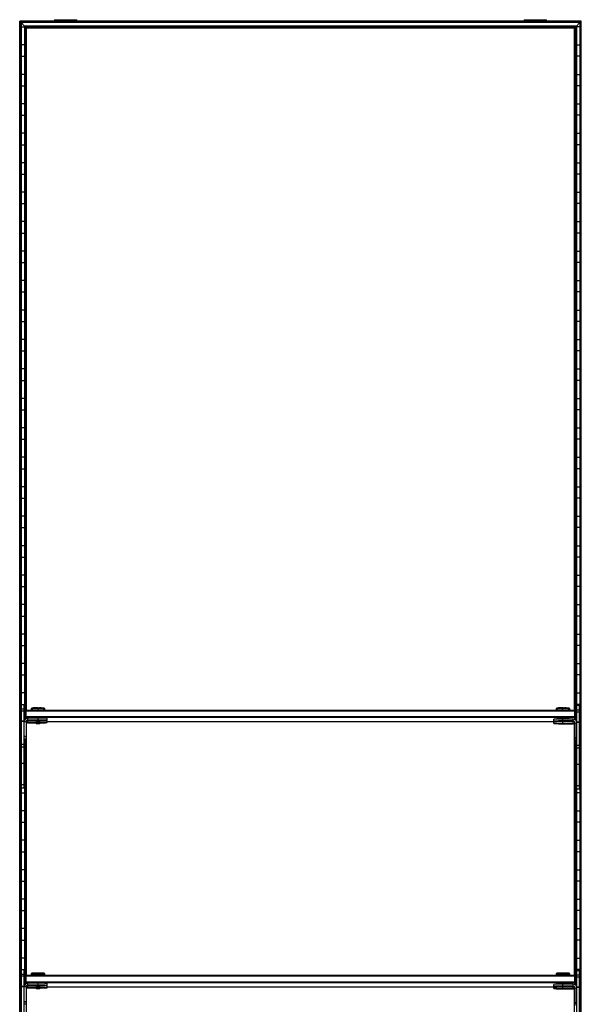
# Model space of a CAD drawing. Header units: millimetres. Extents: x -305 to 305, y -1202 to 1202.
# Tile 3 of 3: x -305 to 305, y 132 to 1202. Entities that reach past the tile are written whole.
import ezdxf

# ---------------------------------------------------------------- set-up
doc = ezdxf.new("R2010")
doc.units = ezdxf.units.MM

msp = doc.modelspace()

# ---------------------------------------------------------------- linework, layer by layer
at = {"color": 7, "linetype": 'Continuous', "lineweight": 25}
for p, q in [((-304.9, -1200), (-304.9, 1200)), ((304.9, 1200), (-304.9, 1200)), ((-304.5, 1199.6), (-304.5, -1199.7)), ((-303.7, 1198.8), (-304.5, 1199.6)), ((304.5, 1199.6), (-304.5, 1199.6)), ((-303.7, 1198.8), (-303.7, -1198.8)), ((303.7, 1198.8), (-303.7, 1198.8)), ((-303.4, 1198.5), (-303.4, -1198.5)), ((-299.6, 1194.7), (-303.4, 1198.5)), ((303.4, 1198.5), (-303.4, 1198.5)), ((-267, 1201.6), (-267, 1200)), ((-267, 1201.6), (-242.8, 1201.6)), ((-254.9, 1200), (-254.9, 1201.6)), ((-242.8, 1200), (-242.8, 1201.6)), ((242.8, 1201.6), (242.8, 1200)), ((242.8, 1201.6), (267, 1201.6)), ((254.9, 1200), (254.9, 1201.6)), ((267, 1200), (267, 1201.6)), ((299.6, 1194.7), (303.4, 1198.5)), ((303.4, 1198.5), (303.4, -1198.5)), ((303.7, 1198.8), (304.5, 1199.6)), ((303.7, -1198.8), (303.7, 1198.8)), ((304.5, 1199.6), (304.5, -1199.7)), ((304.9, -1200), (304.9, 1200)), ((-303.4, 1193.8), (-299.6, 1193.8)), ((-299.6, 1194.7), (-299.6, 440.5)), ((299.6, 1194.7), (-299.6, 1194.7)), ((-298.5, 1193.6), (-299.3, 1194.4)), ((299.3, 1194.4), (-299.3, 1194.4)), ((-299.3, 441.1), (-299.3, 1194.4)), ((298.5, 1193.6), (-298.5, 1193.6)), ((-298.5, 1193.6), (-298.5, 451)), ((-298.1, 451.3), (-298.1, 1193.2)), ((-297.4, 1192.5), (-298.1, 1193.2)), ((298.1, 1193.2), (-298.1, 1193.2)), ((-297.4, 451.5), (-297.4, 1192.5)), ((297.4, 1192.5), (-297.4, 1192.5)), ((297.4, 1192.5), (298.1, 1193.2)), ((297.4, 451.5), (297.4, 1192.5)), ((298.1, 451.3), (298.1, 1193.2)), ((298.5, 1193.6), (299.3, 1194.4)), ((298.5, 1193.6), (298.5, 451)), ((299.3, 440.1), (299.3, 1194.4)), ((299.6, 1194.7), (299.6, 439.5)), ((303.4, 1193.8), (299.6, 1193.8)), ((-299.6, 1174.2), (-303.4, 1174.2)), ((299.6, 1174.2), (303.4, 1174.2)), ((-303.4, 1161.8), (-299.6, 1161.8)), ((303.4, 1161.8), (299.6, 1161.8)), ((-299.6, 1142.2), (-303.4, 1142.2)), ((299.6, 1142.2), (303.4, 1142.2)), ((-303.4, 1129.8), (-299.6, 1129.8)), ((303.4, 1129.8), (299.6, 1129.8)), ((-299.6, 1110.2), (-303.4, 1110.2)), ((299.6, 1110.2), (303.4, 1110.2)), ((-303.4, 1097.8), (-299.6, 1097.8)), ((303.4, 1097.8), (299.6, 1097.8)), ((-299.6, 1078.2), (-303.4, 1078.2)), ((299.6, 1078.2), (303.4, 1078.2)), ((-303.4, 1065.8), (-299.6, 1065.8)), ((303.4, 1065.8), (299.6, 1065.8)), ((-299.6, 1046.2), (-303.4, 1046.2)), ((299.6, 1046.2), (303.4, 1046.2)), ((-303.4, 1033.8), (-299.6, 1033.8)), ((303.4, 1033.8), (299.6, 1033.8)), ((-299.6, 1014.2), (-303.4, 1014.2)), ((299.6, 1014.2), (303.4, 1014.2)), ((-303.4, 1001.8), (-299.6, 1001.8)), ((303.4, 1001.8), (299.6, 1001.8)), ((-299.6, 982.2), (-303.4, 982.2)), ((299.6, 982.2), (303.4, 982.2)), ((-303.4, 969.8), (-299.6, 969.8)), ((303.4, 969.8), (299.6, 969.8)), ((-299.6, 950.2), (-303.4, 950.2)), ((299.6, 950.2), (303.4, 950.2)), ((-303.4, 937.8), (-299.6, 937.8)), ((303.4, 937.8), (299.6, 937.8)), ((-299.6, 918.2), (-303.4, 918.2)), ((299.6, 918.2), (303.4, 918.2)), ((-303.4, 905.8), (-299.6, 905.8)), ((303.4, 905.8), (299.6, 905.8)), ((-299.6, 886.2), (-303.4, 886.2)), ((299.6, 886.2), (303.4, 886.2)), ((-303.4, 873.8), (-299.6, 873.8)), ((303.4, 873.8), (299.6, 873.8)), ((-299.6, 854.2), (-303.4, 854.2)), ((299.6, 854.2), (303.4, 854.2)), ((-303.4, 841.8), (-299.6, 841.8)), ((303.4, 841.8), (299.6, 841.8)), ((-299.6, 822.2), (-303.4, 822.2)), ((299.6, 822.2), (303.4, 822.2)), ((-303.4, 809.8), (-299.6, 809.8)), ((303.4, 809.8), (299.6, 809.8)), ((-299.6, 790.2), (-303.4, 790.2)), ((299.6, 790.2), (303.4, 790.2)), ((-303.4, 777.8), (-299.6, 777.8)), ((303.4, 777.8), (299.6, 777.8)), ((-299.6, 758.2), (-303.4, 758.2)), ((299.6, 758.2), (303.4, 758.2)), ((-303.4, 745.8), (-299.6, 745.8)), ((303.4, 745.8), (299.6, 745.8)), ((-299.6, 726.2), (-303.4, 726.2)), ((299.6, 726.2), (303.4, 726.2)), ((-303.4, 713.8), (-299.6, 713.8)), ((303.4, 713.8), (299.6, 713.8)), ((-299.6, 694.2), (-303.4, 694.2)), ((299.6, 694.2), (303.4, 694.2)), ((-303.4, 681.8), (-299.6, 681.8)), ((303.4, 681.8), (299.6, 681.8)), ((-299.6, 662.2), (-303.4, 662.2)), ((299.6, 662.2), (303.4, 662.2)), ((-303.4, 649.8), (-299.6, 649.8)), ((303.4, 649.8), (299.6, 649.8)), ((-299.6, 630.2), (-303.4, 630.2)), ((299.6, 630.2), (303.4, 630.2)), ((-303.4, 617.8), (-299.6, 617.8)), ((303.4, 617.8), (299.6, 617.8)), ((-299.6, 598.2), (-303.4, 598.2)), ((299.6, 598.2), (303.4, 598.2)), ((-303.4, 585.8), (-299.6, 585.8)), ((303.4, 585.8), (299.6, 585.8)), ((-299.6, 566.2), (-303.4, 566.2)), ((299.6, 566.2), (303.4, 566.2)), ((-303.4, 553.8), (-299.6, 553.8)), ((303.4, 553.8), (299.6, 553.8)), ((-299.6, 534.2), (-303.4, 534.2)), ((299.6, 534.2), (303.4, 534.2)), ((-303.4, 521.8), (-299.6, 521.8)), ((303.4, 521.8), (299.6, 521.8)), ((-299.6, 502.2), (-303.4, 502.2)), ((299.6, 502.2), (303.4, 502.2)), ((-303.4, 489.8), (-299.6, 489.8)), ((303.4, 489.8), (299.6, 489.8)), ((-299.6, 470.2), (-303.4, 470.2)), ((299.6, 470.2), (303.4, 470.2)), ((-303.4, 457.8), (-299.6, 457.8)), ((-303, 366.8), (-303, 457.8)), ((-303, 457.8), (-300, 457.8)), ((-300, 452.5), (-303, 452.5)), ((-300, 450.5), (-303, 450.5)), ((-300, 366.8), (-300, 457.8)), ((-299, 450.5), (-298, 451.5)), ((-299, 450.5), (-299, 441.4)), ((-299, 450.5), (-298, 450.5)), ((-298, 442.2), (-298, 451.5)), ((-298, 451.5), (298, 451.5)), ((298, 450.5), (-298, 450.5)), ((-291.7, 453.8), (-292.5, 453.1)), ((-292.5, 453.1), (-292.5, 451.6)), ((-291.8, 451.6), (-291.8, 451.5)), ((-285, 451.7), (-285, 453.9)), ((-285, 451.7), (-285, 451.5)), ((-277.5, 453.1), (-278.3, 453.8)), ((-278.2, 451.5), (-278.2, 451.6)), ((-277.5, 451.6), (-277.5, 453.1)), ((278.3, 453.8), (277.5, 453.1)), ((277.5, 453.1), (277.5, 451.6)), ((278.2, 451.6), (278.2, 451.5)), ((285, 451.7), (285, 453.9)), ((285, 451.7), (285, 451.5)), ((292.5, 453.1), (291.7, 453.8)), ((291.8, 451.5), (291.8, 451.6)), ((292.5, 451.6), (292.5, 453.1)), ((298, 441.2), (298, 451.5)), ((299, 450.5), (298, 451.5)), ((299, 450.5), (298, 450.5)), ((299, 450.5), (299, 440.4)), ((303.4, 457.8), (299.6, 457.8)), ((300, 365.8), (300, 456.8)), ((300, 456.8), (303, 456.8)), ((303, 451.5), (300, 451.5)), ((303, 449.5), (300, 449.5)), ((303, 365.8), (303, 456.8)), ((-300, 439.5), (-303, 439.5)), ((-300, 439.1), (-303, 439.1)), ((-298, 438.8), (-300, 438.8)), ((-298, 444.5), (-299, 444.5)), ((-298, 443.5), (-299, 444.5)), ((-298, 444.5), (298, 444.5)), ((298, 443.5), (-298, 443.5)), ((-298, 438.8), (-298, 419.8)), ((-296, 440.4), (-296, 442.8)), ((-285, 442.8), (-296, 442.8)), ((-285, 440.8), (-296, 440.8)), ((-296, 440.4), (-287.5, 440.4)), ((-296, 437.8), (-296, 440.2)), ((-287.5, 440.2), (-296, 440.2)), ((-287.5, 440.6), (-287.5, 440.1)), ((-287.5, 440.1), (-287, 439.6)), ((-285, 440.8), (-285, 442.8)), ((-285, 439.6), (-285, 440.7)), ((-285, 438.2), (-285, 439.6)), ((-283, 439.6), (-282.5, 440.1)), ((-282.5, 440.1), (-282.5, 440.6)), ((-275, 440.6), (-275, 442.6)), ((-275, 438), (-275, 440)), ((-275, 439.1), (278.2, 439.1)), ((275, 439.6), (275, 441.6)), ((275, 437), (275, 439)), ((278.2, 442.6), (278.2, 441.7)), ((278.2, 439.5), (278.2, 439.1)), ((283, 439.6), (283, 439.6)), ((285, 439.8), (285, 442.7)), ((296, 441.8), (285, 441.8)), ((296, 439.8), (285, 439.8)), ((285, 439.6), (285, 439.6)), ((285, 439.6), (285, 439.6)), ((285, 439.4), (296, 439.4)), ((285, 437.2), (285, 439.4)), ((296, 439.2), (285, 439.2)), ((287, 439.6), (287, 439.6)), ((291.8, 441.8), (291.8, 442.6)), ((291.8, 439.2), (291.8, 439.4)), ((296, 439.4), (296, 441.8)), ((296, 436.8), (296, 439.2)), ((296.5, 439.1), (297.1, 439.1)), ((298, 444.5), (299, 444.5)), ((298, 443.5), (299, 444.5)), ((-303, 438.2), (-303.4, 438.2)), ((-297.4, 163.5), (-297.4, 437.2)), ((-285, 438.2), (-296, 438.2)), ((-296, 437.8), (-287.5, 437.8)), ((-287.5, 438), (-287.5, 437.5)), ((-287.5, 437.5), (-287, 437)), ((-285, 437), (-285, 438)), ((-283, 437), (-282.5, 437.5)), ((-282.5, 437.5), (-282.5, 438)), ((283, 437), (283, 437)), ((296, 437.2), (285, 437.2)), ((285, 437), (285, 437)), ((285, 437), (285, 437)), ((285, 436.8), (296, 436.8)), ((287, 437), (287, 437)), ((297.4, 163.5), (297.4, 436.2)), ((298, 437.8), (298, 418.8)), ((298, 437.8), (300, 437.8)), ((303, 438.5), (300, 438.5)), ((300, 438.2), (300, 438.2)), ((303, 438.1), (300, 438.1)), ((303, 438.2), (303.4, 438.2)), ((-303.4, 425.8), (-303, 425.8)), ((-298, 422.8), (-300, 422.8)), ((-298, 422.4), (-300, 422.4)), ((-298, 420.2), (-300, 420.2)), ((-298, 419.8), (-300, 419.8)), ((-299.6, 419.8), (-299.6, 152.5)), ((-299.3, 153.1), (-299.3, 419.8)), ((-298.5, 419.8), (-298.5, 163)), ((-298.1, 163.3), (-298.1, 419.8)), ((298, 421.8), (300, 421.8)), ((298, 421.4), (300, 421.4)), ((298, 419.2), (300, 419.2)), ((298, 418.8), (300, 418.8)), ((298.1, 163.3), (298.1, 418.8)), ((298.5, 418.8), (298.5, 163)), ((299.3, 152.1), (299.3, 418.8)), ((299.6, 418.8), (299.6, 151.5)), ((303.4, 425.8), (303, 425.8)), ((-300, 414.1), (-303, 414.1)), ((-300, 411.4), (-303, 411.4)), ((303, 413.1), (300, 413.1)), ((303, 410.4), (300, 410.4)), ((-303, 406.2), (-303.4, 406.2)), ((-299.6, 406.2), (-300, 406.2)), ((299.6, 406.2), (300, 406.2)), ((303, 406.2), (303.4, 406.2)), ((-303.4, 393.8), (-303, 393.8)), ((-300, 393.6), (-303, 393.6)), ((-300, 393.8), (-299.6, 393.8)), ((300, 393.8), (299.6, 393.8)), ((303, 392.6), (300, 392.6)), ((303.4, 393.8), (303, 393.8)), ((-303, 374.2), (-303.4, 374.2)), ((-300, 370.3), (-303, 370.3)), ((-300, 366.8), (-303, 366.8)), ((-299.6, 374.2), (-300, 374.2)), ((299.6, 374.2), (300, 374.2)), ((303, 369.3), (300, 369.3)), ((303, 365.8), (300, 365.8)), ((303, 374.2), (303.4, 374.2)), ((-303.4, 361.8), (-299.6, 361.8)), ((303.4, 361.8), (299.6, 361.8)), ((-299.6, 342.2), (-303.4, 342.2)), ((299.6, 342.2), (303.4, 342.2)), ((-303.4, 329.8), (-299.6, 329.8)), ((303.4, 329.8), (299.6, 329.8)), ((-299.6, 310.2), (-303.4, 310.2)), ((299.6, 310.2), (303.4, 310.2)), ((-303.4, 297.8), (-299.6, 297.8)), ((303.4, 297.8), (299.6, 297.8)), ((-299.6, 278.2), (-303.4, 278.2)), ((299.6, 278.2), (303.4, 278.2)), ((-303.4, 265.8), (-299.6, 265.8)), ((303.4, 265.8), (299.6, 265.8)), ((-299.6, 246.2), (-303.4, 246.2)), ((299.6, 246.2), (303.4, 246.2)), ((-303.4, 233.8), (-299.6, 233.8)), ((303.4, 233.8), (299.6, 233.8)), ((-299.6, 214.2), (-303.4, 214.2)), ((299.6, 214.2), (303.4, 214.2)), ((-303.4, 201.8), (-299.6, 201.8)), ((303.4, 201.8), (299.6, 201.8)), ((-299.6, 182.2), (-303.4, 182.2)), ((299.6, 182.2), (303.4, 182.2)), ((-303.4, 169.8), (-299.6, 169.8)), ((-303, 78.8), (-303, 169.8)), ((-303, 169.8), (-300, 169.8)), ((-300, 164.5), (-303, 164.5)), ((-300, 162.5), (-303, 162.5)), ((-300, 78.8), (-300, 169.8)), ((-299, 162.5), (-298, 163.5)), ((-299, 162.5), (-299, 153.4)), ((-299, 162.5), (-298, 162.5)), ((-298, 154.2), (-298, 163.5)), ((-298, 163.5), (298, 163.5)), ((298, 162.5), (-298, 162.5)), ((-291.7, 165.8), (-292.5, 165.1)), ((-292.5, 165.1), (-292.5, 163.6)), ((-291.8, 163.6), (-291.8, 163.5)), ((-285, 163.7), (-285, 165.9)), ((-285, 163.7), (-285, 163.5)), ((-277.5, 165.1), (-278.3, 165.8)), ((-278.2, 163.5), (-278.2, 163.6)), ((-277.5, 163.6), (-277.5, 165.1)), ((278.3, 165.8), (277.5, 165.1)), ((277.5, 165.1), (277.5, 163.6)), ((278.2, 163.6), (278.2, 163.5)), ((285, 163.7), (285, 165.9)), ((285, 163.7), (285, 163.5)), ((292.5, 165.1), (291.7, 165.8)), ((291.8, 163.5), (291.8, 163.6)), ((292.5, 163.6), (292.5, 165.1)), ((298, 153.2), (298, 163.5)), ((299, 162.5), (298, 163.5)), ((299, 162.5), (298, 162.5)), ((299, 162.5), (299, 152.4)), ((303.4, 169.8), (299.6, 169.8)), ((300, 77.8), (300, 168.8)), ((300, 168.8), (303, 168.8)), ((303, 163.5), (300, 163.5)), ((303, 161.5), (300, 161.5)), ((303, 77.8), (303, 168.8)), ((-303, 150.2), (-303.4, 150.2)), ((-300, 151.5), (-303, 151.5)), ((-300, 151.1), (-303, 151.1)), ((-298, 150.8), (-300, 150.8)), ((-298, 156.5), (-299, 156.5)), ((-298, 155.5), (-299, 156.5)), ((-298, 156.5), (298, 156.5)), ((298, 155.5), (-298, 155.5)), ((-298, 150.8), (-298, 131.8)), ((-296, 152.4), (-296, 154.8)), ((-285, 154.8), (-296, 154.8)), ((-285, 152.8), (-296, 152.8)), ((-296, 152.4), (-287.5, 152.4)), ((-296, 149.8), (-296, 152.2)), ((-287.5, 152.2), (-296, 152.2)), ((-285, 150.2), (-296, 150.2)), ((-296, 149.8), (-287.5, 149.8)), ((-287.5, 152.6), (-287.5, 152.1)), ((-287.5, 152.1), (-287, 151.6)), ((-287.5, 150), (-287.5, 149.5)), ((-285, 152.8), (-285, 154.8)), ((-285, 151.6), (-285, 152.7)), ((-285, 150.2), (-285, 151.6)), ((-285, 149), (-285, 150)), ((-283, 151.6), (-282.5, 152.1)), ((-282.5, 152.1), (-282.5, 152.6)), ((-282.5, 149.5), (-282.5, 150)), ((-275, 152.6), (-275, 154.6)), ((-275, 150), (-275, 152)), ((-275, 151.1), (278.2, 151.1)), ((275, 151.6), (275, 153.6)), ((275, 149), (275, 151)), ((278.2, 154.6), (278.2, 153.7)), ((278.2, 151.5), (278.2, 151.1)), ((283, 151.6), (283, 151.6)), ((285, 151.8), (285, 154.7)), ((296, 153.8), (285, 153.8)), ((296, 151.8), (285, 151.8)), ((285, 151.6), (285, 151.6)), ((285, 151.6), (285, 151.6)), ((285, 149.2), (285, 151.4)), ((285, 151.4), (296, 151.4)), ((296, 151.2), (285, 151.2)), ((287, 151.6), (287, 151.6)), ((291.8, 153.8), (291.8, 154.6)), ((291.8, 151.2), (291.8, 151.4)), ((296, 151.4), (296, 153.8)), ((296, 148.8), (296, 151.2)), ((296.5, 151.1), (297.1, 151.1)), ((298, 156.5), (299, 156.5)), ((298, 155.5), (299, 156.5)), ((298, 149.8), (298, 130.8)), ((298, 149.8), (300, 149.8)), ((303, 150.5), (300, 150.5)), ((300, 150.2), (300, 150.2)), ((303, 150.1), (300, 150.1)), ((303, 150.2), (303.4, 150.2)), ((-297.4, -124.5), (-297.4, 149.2)), ((-287.5, 149.5), (-287, 149)), ((-283, 149), (-282.5, 149.5)), ((283, 149), (283, 149)), ((296, 149.2), (285, 149.2)), ((285, 149), (285, 149)), ((285, 149), (285, 149)), ((285, 148.8), (296, 148.8)), ((287, 149), (287, 149)), ((297.4, -124.5), (297.4, 148.2)), ((-303.4, 137.8), (-303, 137.8)), ((-298, 134.8), (-300, 134.8)), ((-298, 134.4), (-300, 134.4)), ((-298, 132.2), (-300, 132.2)), ((298, 133.8), (300, 133.8)), ((298, 133.4), (300, 133.4)), ((303.4, 137.8), (303, 137.8))]:
    msp.add_line(p, q, dxfattribs=at)
at = {"color": 7, "linetype": 'Continuous', "lineweight": 25, "flags": 128}
for points in [[(-292.1, 451.6), (-292.3, 451.6), (-292.5, 451.6), (-292.3, 451.6), (-291.8, 451.7), (-290.9, 451.7), (-289.7, 451.7), (-288.3, 451.7), (-286.7, 451.7), (-285, 451.7)], [(-291.8, 451.5), (-291.8, 451.5), (-292, 451.6)], [(-285, 451.7), (-283.3, 451.7), (-281.7, 451.7), (-280.3, 451.7), (-279.1, 451.7), (-278.2, 451.7), (-277.7, 451.6), (-277.5, 451.6), (-277.7, 451.6), (-278.2, 451.5), (-278.2, 451.5)], [(278.2, 451.5), (278.2, 451.5), (277.7, 451.6), (277.5, 451.6), (277.7, 451.6), (278.2, 451.7), (279.1, 451.7), (280.3, 451.7), (281.7, 451.7), (283.3, 451.7), (285, 451.7)], [(285, 451.7), (286.7, 451.7), (288.3, 451.7), (289.7, 451.7), (290.9, 451.7), (291.8, 451.7), (292.3, 451.6), (292.5, 451.6), (292.3, 451.6), (291.8, 451.5), (291.8, 451.5)], [(-296, 440.2), (-296.8, 440.1), (-297.3, 439.9)], [(-287.5, 440.1), (-287.5, 440.1), (-287.3, 440.1), (-286.8, 440.1), (-286, 440.1), (-285, 440.2)], [(-285, 439.6), (-285.8, 439.6), (-286.4, 439.6), (-286.8, 439.6), (-287, 439.6), (-286.8, 439.6), (-286.4, 439.6), (-285.8, 439.6), (-285, 439.6)], [(-285, 440.2), (-284, 440.1), (-283.2, 440.1), (-282.7, 440.1), (-282.5, 440.1), (-282.5, 440.1)], [(-285, 439.6), (-284.2, 439.6), (-283.6, 439.6), (-283.2, 439.6), (-283, 439.6), (-283.2, 439.6), (-283.6, 439.6), (-284.2, 439.6), (-285, 439.6)], [(285, 439.6), (284.1, 439.6), (283.4, 439.6), (282.9, 439.6), (282.8, 439.6), (282.9, 439.6), (283.4, 439.6), (284.1, 439.6), (285, 439.6)], [(285, 439.6), (284.2, 439.6), (283.6, 439.6), (283.2, 439.6), (283, 439.6), (283.2, 439.6), (283.6, 439.6), (284.2, 439.6), (285, 439.6)], [(285, 439.6), (285.8, 439.6), (286.4, 439.6), (286.8, 439.6), (287, 439.6), (286.8, 439.6), (286.4, 439.6), (285.8, 439.6), (285, 439.6)], [(285, 439.6), (285.9, 439.6), (286.6, 439.6), (287.1, 439.6), (287.2, 439.6), (287.1, 439.6), (286.6, 439.6), (285.9, 439.6), (285, 439.6)], [(297.3, 438.9), (296.8, 439.1), (296, 439.2)], [(-287.5, 437.5), (-287.5, 437.5), (-287.3, 437.5), (-286.8, 437.5), (-286, 437.5), (-285, 437.5)], [(-285, 437), (-285.8, 437), (-286.4, 437), (-286.8, 437), (-287, 437), (-286.8, 437), (-286.4, 437), (-285.8, 437), (-285, 437)], [(-285, 437.5), (-284, 437.5), (-283.2, 437.5), (-282.7, 437.5), (-282.5, 437.5), (-282.5, 437.5)], [(-285, 437), (-284.2, 437), (-283.6, 437), (-283.2, 437), (-283, 437), (-283.2, 437), (-283.6, 437), (-284.2, 437), (-285, 437)], [(285, 437), (284.1, 437), (283.4, 437), (282.9, 437), (282.8, 437), (282.9, 437), (283.4, 437), (284.1, 437), (285, 437)], [(285, 437), (284.2, 437), (283.6, 437), (283.2, 437), (283, 437), (283.2, 437), (283.6, 437), (284.2, 437), (285, 437)], [(285, 437), (285.8, 437), (286.4, 437), (286.8, 437), (287, 437), (286.8, 437), (286.4, 437), (285.8, 437), (285, 437)], [(285, 437), (285.9, 437), (286.6, 437), (287.1, 437), (287.2, 437), (287.1, 437), (286.6, 437), (285.9, 437), (285, 437)], [(-292.1, 163.6), (-292.3, 163.6), (-292.5, 163.6), (-292.3, 163.6), (-291.8, 163.7), (-290.9, 163.7), (-289.7, 163.7), (-288.3, 163.7), (-286.7, 163.7), (-285, 163.7)], [(-291.8, 163.5), (-291.8, 163.5), (-292, 163.6)], [(-285, 163.7), (-283.3, 163.7), (-281.7, 163.7), (-280.3, 163.7), (-279.1, 163.7), (-278.2, 163.7), (-277.7, 163.6), (-277.5, 163.6), (-277.7, 163.6), (-278.2, 163.5), (-278.2, 163.5)], [(277.9, 163.6), (277.7, 163.6), (277.5, 163.6), (277.7, 163.6), (278.2, 163.7), (279.1, 163.7), (280.3, 163.7), (281.7, 163.7), (283.3, 163.7), (285, 163.7)], [(278.2, 163.5), (278.2, 163.5), (278, 163.6)], [(285, 163.7), (286.7, 163.7), (288.3, 163.7), (289.7, 163.7), (290.9, 163.7), (291.8, 163.7), (292.3, 163.6), (292.5, 163.6), (292.3, 163.6), (291.8, 163.5), (291.8, 163.5)], [(-296, 152.2), (-296.8, 152.1), (-297.3, 151.9)], [(-287.5, 152.1), (-287.5, 152.1), (-287.3, 152.1), (-286.8, 152.1), (-286, 152.1), (-285, 152.2)], [(-285, 151.6), (-285.8, 151.6), (-286.4, 151.6), (-286.8, 151.6), (-287, 151.6), (-286.8, 151.6), (-286.4, 151.6), (-285.8, 151.6), (-285, 151.6)], [(-285, 152.2), (-284, 152.1), (-283.2, 152.1), (-282.7, 152.1), (-282.5, 152.1), (-282.5, 152.1)], [(-285, 151.6), (-284.2, 151.6), (-283.6, 151.6), (-283.2, 151.6), (-283, 151.6), (-283.2, 151.6), (-283.6, 151.6), (-284.2, 151.6), (-285, 151.6)], [(285, 151.6), (284.1, 151.6), (283.4, 151.6), (282.9, 151.6), (282.8, 151.6), (282.9, 151.6), (283.4, 151.6), (284.1, 151.6), (285, 151.6)], [(285, 151.6), (284.2, 151.6), (283.6, 151.6), (283.2, 151.6), (283, 151.6), (283.2, 151.6), (283.6, 151.6), (284.2, 151.6), (285, 151.6)], [(285, 151.6), (285.8, 151.6), (286.4, 151.6), (286.8, 151.6), (287, 151.6), (286.8, 151.6), (286.4, 151.6), (285.8, 151.6), (285, 151.6)], [(285, 151.6), (285.9, 151.6), (286.6, 151.6), (287.1, 151.6), (287.2, 151.6), (287.1, 151.6), (286.6, 151.6), (285.9, 151.6), (285, 151.6)], [(297.3, 150.9), (296.8, 151.1), (296, 151.2)], [(-287.5, 149.5), (-287.5, 149.5), (-287.3, 149.5), (-286.8, 149.5), (-286, 149.5), (-285, 149.5)], [(-285, 149), (-285.8, 149), (-286.4, 149), (-286.8, 149), (-287, 149), (-286.8, 149), (-286.4, 149), (-285.8, 149), (-285, 149)], [(-285, 149), (-284.2, 149), (-283.6, 149), (-283.2, 149), (-283, 149), (-283.2, 149), (-283.6, 149), (-284.2, 149), (-285, 149)], [(285, 149), (284.1, 149), (283.4, 149), (282.9, 149), (282.8, 149), (282.9, 149), (283.4, 149), (284.1, 149), (285, 149)], [(285, 149), (284.2, 149), (283.6, 149), (283.2, 149), (283, 149), (283.2, 149), (283.6, 149), (284.2, 149), (285, 149)], [(285, 149), (285.8, 149), (286.4, 149), (286.8, 149), (287, 149), (286.8, 149), (286.4, 149), (285.8, 149), (285, 149)], [(285, 149), (285.9, 149), (286.6, 149), (287.1, 149), (287.2, 149), (287.1, 149), (286.6, 149), (285.9, 149), (285, 149)]]:
    msp.add_lwpolyline(points, dxfattribs=at)
at = {"color": 7, "linetype": 'Continuous', "lineweight": 25}
for centre, radius, start, end in [((-286.6, 329.8), 123.4, 89.2585, 92.7412), ((-286.6, 347.3), 104.4, 89.1473, 92.8524), ((-286.5, 346.7), 107.3, 89.1797, 92.7854), ((-282.9, 377.3), 76.6, 86.4932, 91.5417), ((-282.8, 361.5), 91.7, 86.6554, 91.3449), ((-282.9, 377.7), 74, 86.3875, 91.6128), ((283.4, 329.8), 123.4, 89.2585, 92.7412), ((283.4, 347.3), 104.4, 89.1473, 92.8524), ((283.5, 346.7), 107.3, 89.1797, 92.7854), ((287.1, 377.3), 76.6, 86.4932, 91.5417), ((287.2, 361.5), 91.7, 86.6554, 91.3449), ((287.1, 377.7), 74, 86.3875, 91.6128), ((-296, 438.8), 4, 89.9956, 179.9956), ((-296, 438.8), 2, 89.9956, 179.9956), ((-296, 438.4), 2, 89.9956, 179.9956), ((-282.5, 299.4), 143.4, 87.0017, 90.9986), ((-282.5, 297.4), 143.4, 87.0017, 90.9986), ((-281.4, 558.3), 117.9, 269.4668, 273.1146), ((-280.7, 354.1), 86, 86.2109, 91.2077), ((282.5, 298.4), 143.4, 89.0014, 92.9983), ((282.5, 296.4), 143.4, 89.0014, 92.9983), ((282.5, 582.8), 143.4, 267.0017, 270.9986), ((282.5, 295.8), 143.4, 89.0014, 92.9983), ((283.4, 338.3), 104.4, 89.1473, 92.8524), ((287.1, 368.7), 74, 86.3875, 91.6128), ((296, 437.8), 4, 0.0044, 90.0044), ((296, 437.8), 2, 0.0044, 90.0044), ((296, 437.4), 2, 0.0044, 90.0044), ((-296, 436.2), 2, 89.9956, 179.9956), ((-296, 435.8), 2, 89.9956, 179.9956), ((-282.5, 294.8), 143.4, 87.0017, 90.9986), ((-281.4, 555.7), 117.9, 269.4668, 273.1146), ((282.5, 293.8), 143.4, 89.0014, 92.9983), ((282.5, 580.2), 143.4, 267.0017, 270.9986), ((296, 435.2), 2, 0.0044, 90.0044), ((296, 434.8), 2, 0.0044, 90.0044), ((-286.6, 41.8), 123.4, 89.2585, 92.7412), ((-286.6, 59.3), 104.4, 89.1473, 92.8524), ((-286.5, 58.7), 107.3, 89.1797, 92.7854), ((-282.9, 89.3), 76.6, 86.4932, 91.5417), ((-282.8, 73.5), 91.7, 86.6554, 91.3449), ((-282.9, 89.7), 74, 86.3875, 91.6128), ((283.4, 41.8), 123.4, 89.2585, 92.7412), ((283.4, 59.3), 104.4, 89.1473, 92.8524), ((283.5, 58.7), 107.3, 89.1797, 92.7854), ((287.1, 89.3), 76.6, 86.4932, 91.5417), ((287.2, 73.5), 91.7, 86.6554, 91.3449), ((287.1, 89.7), 74, 86.3875, 91.6128), ((-296, 150.8), 4, 89.9956, 179.9956), ((-296, 150.8), 2, 89.9956, 179.9956), ((-296, 150.4), 2, 89.9956, 179.9956), ((-296, 148.2), 2, 89.9956, 179.9956), ((-296, 147.8), 2, 89.9956, 179.9956), ((-282.5, 11.4), 143.4, 87.0017, 90.9986), ((-282.5, 9.4), 143.4, 87.0017, 90.9986), ((-282.5, 6.8), 143.4, 87.0017, 90.9986), ((-281.4, 270.3), 117.9, 269.4668, 273.1146), ((-280.7, 66.1), 86, 86.2109, 91.2077), ((-281.4, 267.7), 117.9, 269.4668, 273.1146), ((282.5, 10.4), 143.4, 89.0014, 92.9983), ((282.5, 8.4), 143.4, 89.0014, 92.9983), ((282.5, 294.8), 143.4, 267.0017, 270.9986), ((282.5, 7.8), 143.4, 89.0014, 92.9983), ((283.4, 50.3), 104.4, 89.1473, 92.8524), ((287.1, 80.7), 74, 86.3875, 91.6128), ((296, 149.8), 4, 0.0044, 90.0044), ((296, 149.8), 2, 0.0044, 90.0044), ((296, 149.4), 2, 0.0044, 90.0044), ((-284.4, 113.7), 35.8, 87.0017, 90.9986), ((282.5, 5.8), 143.4, 89.0014, 92.9983), ((282.5, 292.2), 143.4, 267.0017, 270.9986), ((296, 147.2), 2, 0.0044, 90.0044), ((296, 146.8), 2, 0.0044, 90.0044)]:
    msp.add_arc(centre, radius, start, end, dxfattribs=at)
for points, knots in [([(-304.5, 1199.6), (-304.6, 1199.7), (-304.7, 1199.8), (-304.8, 1199.9), (-304.8, 1200), (-304.9, 1200), (-304.9, 1200), (-304.9, 1200)], [0, 0, 0, 0, 0.31012, 0.616121, 0.758896, 0.886022, 1, 1, 1, 1]), ([(-304.5, 1199.6), (-304.6, 1199.7), (-304.6, 1199.7), (-304.7, 1199.8), (-304.7, 1199.9), (-304.8, 1199.9), (-304.8, 1200), (-304.9, 1200), (-304.9, 1200), (-304.9, 1200)], [0, 0, 0, 0, 0.25, 0.25, 0.5, 0.5, 0.75, 0.75, 1, 1, 1, 1]), ([(-303.4, 1198.5), (-303.4, 1198.5), (-303.4, 1198.5), (-303.4, 1198.6), (-303.5, 1198.6), (-303.6, 1198.7), (-303.7, 1198.8), (-303.7, 1198.8)], [0, 0, 0, 0, 0.146754, 0.316126, 0.510248, 0.757793, 1, 1, 1, 1]), ([(-303.4, 1198.5), (-303.4, 1198.5), (-303.4, 1198.5), (-303.4, 1198.5), (-303.4, 1198.6), (-303.5, 1198.6), (-303.6, 1198.7), (-303.6, 1198.8), (-303.7, 1198.8), (-303.7, 1198.8)], [0, 0, 0, 0, 0.25, 0.25, 0.5, 0.5, 0.75, 0.75, 1, 1, 1, 1]), ([(303.4, 1198.5), (303.4, 1198.5), (303.4, 1198.5), (303.4, 1198.5), (303.4, 1198.6), (303.5, 1198.6), (303.6, 1198.7), (303.6, 1198.8), (303.7, 1198.8), (303.7, 1198.8)], [0, 0, 0, 0, 0.25, 0.25, 0.5, 0.5, 0.75, 0.75, 1, 1, 1, 1]), ([(303.4, 1198.5), (303.4, 1198.5), (303.4, 1198.5), (303.4, 1198.5), (303.4, 1198.6), (303.5, 1198.6), (303.6, 1198.7), (303.6, 1198.8), (303.7, 1198.8), (303.7, 1198.8)], [0, 0, 0, 0, 0.25, 0.25, 0.5, 0.5, 0.75, 0.75, 1, 1, 1, 1]), ([(304.5, 1199.6), (304.6, 1199.7), (304.6, 1199.7), (304.7, 1199.8), (304.7, 1199.9), (304.8, 1199.9), (304.8, 1200), (304.9, 1200), (304.9, 1200), (304.9, 1200)], [0, 0, 0, 0, 0.25, 0.25, 0.5, 0.5, 0.75, 0.75, 1, 1, 1, 1]), ([(304.5, 1199.6), (304.6, 1199.7), (304.6, 1199.7), (304.7, 1199.8), (304.7, 1199.9), (304.8, 1199.9), (304.8, 1200), (304.9, 1200), (304.9, 1200), (304.9, 1200)], [0, 0, 0, 0, 0.25, 0.25, 0.5, 0.5, 0.75, 0.75, 1, 1, 1, 1]), ([(-299.3, 1194.4), (-299.3, 1194.4), (-299.4, 1194.5), (-299.4, 1194.6), (-299.5, 1194.6), (-299.6, 1194.7), (-299.6, 1194.7), (-299.6, 1194.7), (-299.6, 1194.7), (-299.6, 1194.7)], [0, 0, 0, 0, 0.25, 0.25, 0.5, 0.5, 0.75, 0.75, 1, 1, 1, 1]), ([(-299.3, 1194.4), (-299.3, 1194.4), (-299.4, 1194.5), (-299.5, 1194.7), (-299.6, 1194.7), (-299.6, 1194.7), (-299.6, 1194.7), (-299.6, 1194.7)], [0, 0, 0, 0, 0.31012, 0.616121, 0.758896, 0.886022, 1, 1, 1, 1]), ([(-298.1, 1193.2), (-298.1, 1193.3), (-298.1, 1193.3), (-298.2, 1193.3), (-298.3, 1193.4), (-298.4, 1193.5), (-298.4, 1193.6), (-298.5, 1193.6)], [0, 0, 0, 0, 0.146754, 0.316126, 0.510248, 0.757793, 1, 1, 1, 1]), ([(-298.1, 1193.2), (-298.1, 1193.2), (-298.1, 1193.3), (-298.2, 1193.3), (-298.2, 1193.3), (-298.3, 1193.4), (-298.3, 1193.4), (-298.4, 1193.5), (-298.4, 1193.6), (-298.5, 1193.6)], [0, 0, 0, 0, 0.25, 0.25, 0.5, 0.5, 0.75, 0.75, 1, 1, 1, 1]), ([(298.1, 1193.2), (298.1, 1193.2), (298.1, 1193.3), (298.2, 1193.3), (298.2, 1193.3), (298.3, 1193.4), (298.3, 1193.4), (298.4, 1193.5), (298.4, 1193.6), (298.5, 1193.6)], [0, 0, 0, 0, 0.25, 0.25, 0.5, 0.5, 0.75, 0.75, 1, 1, 1, 1]), ([(298.1, 1193.2), (298.1, 1193.2), (298.1, 1193.3), (298.2, 1193.3), (298.2, 1193.3), (298.3, 1193.4), (298.3, 1193.4), (298.4, 1193.5), (298.4, 1193.6), (298.5, 1193.6)], [0, 0, 0, 0, 0.25, 0.25, 0.5, 0.5, 0.75, 0.75, 1, 1, 1, 1]), ([(299.3, 1194.4), (299.3, 1194.4), (299.4, 1194.5), (299.4, 1194.6), (299.5, 1194.6), (299.6, 1194.7), (299.6, 1194.7), (299.6, 1194.7), (299.6, 1194.7), (299.6, 1194.7)], [0, 0, 0, 0, 0.25, 0.25, 0.5, 0.5, 0.75, 0.75, 1, 1, 1, 1]), ([(299.3, 1194.4), (299.3, 1194.4), (299.4, 1194.5), (299.4, 1194.6), (299.5, 1194.6), (299.6, 1194.7), (299.6, 1194.7), (299.6, 1194.7), (299.6, 1194.7), (299.6, 1194.7)], [0, 0, 0, 0, 0.25, 0.25, 0.5, 0.5, 0.75, 0.75, 1, 1, 1, 1])]:
    msp.add_open_spline(points, degree=3, knots=knots, dxfattribs=at)

doc.saveas('drawing.dxf')
